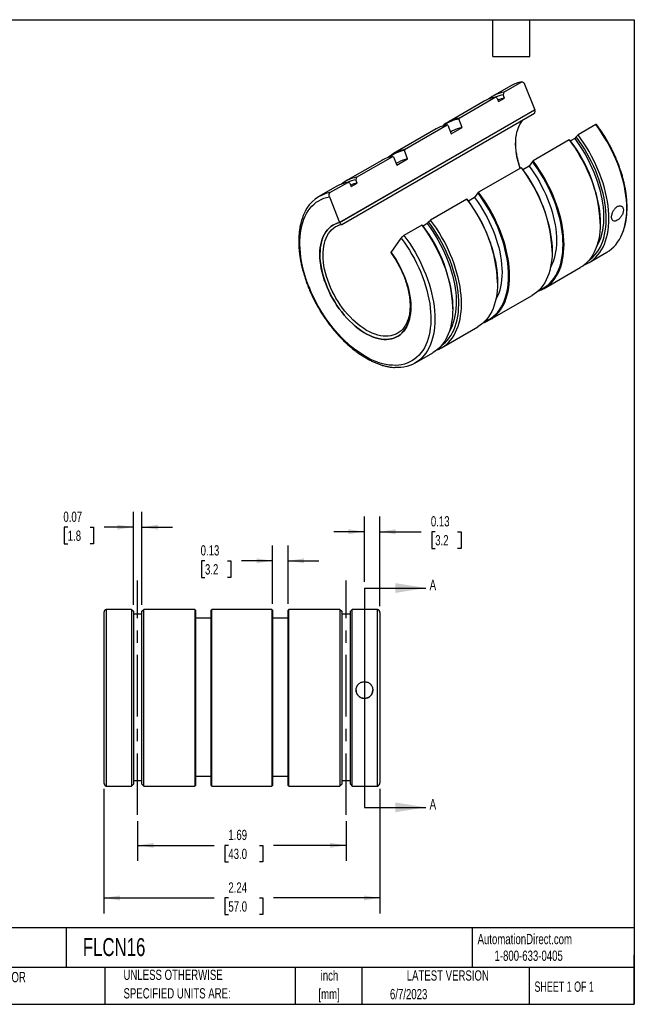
# Model space of a CAD drawing. Header units: inches. Extents: x 0.2 to 10.8, y 0.2 to 8.2.
# Tile 2 of 2: x 5.8 to 10.8, y 0.2 to 8.2. Entities that reach past the tile are written whole.
import ezdxf

# ---------------------------------------------------------------- set-up
doc = ezdxf.new("R2010")
doc.units = ezdxf.units.IN
doc.header["$MEASUREMENT"] = 0
doc.linetypes.add('CENTERX2', pattern=[0.8, 0.5, -0.1, 0.1, -0.1])
doc.layers.add('CENTER', color=40, linetype='CENTERX2')
doc.layers.add('DIMENSIONS', color=140, linetype='Continuous', lineweight=25)
doc.layers.add('TEXT', color=140, linetype='Continuous', lineweight=25)
doc.styles.add('SLDTEXTSTYLE0', font='TXT', dxfattribs={"width": 0.7})
doc.styles.add('SLDTEXTSTYLE1', font='TXT', dxfattribs={"width": 0.65})
doc.dimstyles.new('SLDDIMSTYLE0', dxfattribs={"dimtxt": 0.084961, "dimasz": 0.13, "dimexe": 0, "dimexo": 0.0625, "dimgap": 0.02124, "dimtad": 0, "dimtih": 1, "dimtoh": 1, "dimrnd": 1e-09, "dimdsep": 46, "dimtxsty": 'SLDTEXTSTYLE0', "dimsah": 1, "dimcen": 0.09, "dimadec": 0, "dimazin": 2, "dimtfac": 1, "dimtmove": 0, "dimatfit": 0, "dimfxl": 0, "dimfrac": 2, "dimtolj": 1, "dimtzin": 12, "dimarcsym": 0})
doc.dimstyles.new('SLDDIMSTYLE1', dxfattribs={"dimtxt": 0.084961, "dimasz": 0.13, "dimexe": 0, "dimexo": 0.0625, "dimgap": 0.02124, "dimtad": 0, "dimtih": 1, "dimtoh": 1, "dimrnd": 1e-09, "dimzin": 12, "dimdsep": 46, "dimtxsty": 'SLDTEXTSTYLE0', "dimsah": 1, "dimcen": 0.09, "dimadec": 0, "dimazin": 3, "dimtfac": 1, "dimtofl": 0, "dimtmove": 0, "dimatfit": 3, "dimfxl": 0, "dimfrac": 2, "dimtolj": 1, "dimtzin": 12, "dimarcsym": 0})

# ---------------------------------------------------------------- blocks, each defined once
blk = doc.blocks.new('SW_NOTE_0')
at = {"layer": 'TEXT', "color": 0, "char_height": 0.08333, "attachment_point": 2, "style": 'SLDTEXTSTYLE0'}
for s, insert in [('inch', (0.125, 0.1074)), ('[mm]', (0.1222, -0.0431))]:
    blk.add_mtext(s, dxfattribs=dict(at, insert=insert))
blk = doc.blocks.new('SW_NOTE_0_1')
at = {"layer": 'TEXT', "color": 0, "char_height": 0.083333, "attachment_point": 1, "style": 'SLDTEXTSTYLE0'}
for s, insert in [('UNLESS OTHERWISE', (0, 0.1074)), ('SPECIFIED UNITS ARE:', (0, -0.0431))]:
    blk.add_mtext(s, dxfattribs=dict(at, insert=insert))
blk = doc.blocks.new('SW_NOTE_0_5')
at = {"layer": 'TEXT', "color": 0, "char_height": 0.083333, "attachment_point": 1, "style": 'SLDTEXTSTYLE0'}
for s, insert in [('INCH UNITS USED FOR', (0, 0.1074)), ('PART DESIGN', (0, -0.0431))]:
    blk.add_mtext(s, dxfattribs=dict(at, insert=insert))
blk = doc.blocks.new('_D')
at = {"layer": 'DIMENSIONS'}
for p, q in [((8.5569, 3.6822), (8.5569, 4.2147)), ((8.6819, 3.484), (8.6819, 4.2147)), ((8.5569, 4.0897), (8.3069, 4.0897)), ((8.6819, 4.0897), (9.0169, 4.0897)), ((9.132, 4.0897), (9.1035, 4.0897)), ((9.1035, 4.0897), (9.1035, 3.9547)), ((9.3138, 4.0897), (9.3423, 4.0897)), ((9.3423, 4.0897), (9.3423, 3.9547)), ((9.1035, 3.9547), (9.132, 3.9547)), ((9.3423, 3.9547), (9.3138, 3.9547))]:
    blk.add_line(p, q, dxfattribs=at)
for points in [[(8.5569, 4.0897), (8.4269, 4.1097), (8.4269, 4.0697)], [(8.6819, 4.0897), (8.8119, 4.0697), (8.8119, 4.1097)]]:
    blk.add_solid(points, dxfattribs=at)
at = {"layer": 'DIMENSIONS', "char_height": 0.08333, "attachment_point": 1, "style": 'SLDTEXTSTYLE0'}
for s, insert in [('0.13', (9.0967, 4.2161)), ('3.2', (9.132, 4.0621))]:
    blk.add_mtext(s, dxfattribs=dict(at, insert=insert))
blk = doc.blocks.new('_D_1')
at = {"layer": 'DIMENSIONS'}
for p, q in [((6.6786, 3.4946), (6.6786, 4.2518)), ((6.7481, 3.4946), (6.7481, 4.2518)), ((6.1455, 4.1268), (6.117, 4.1268)), ((6.117, 4.1268), (6.117, 3.9918)), ((6.3273, 4.1268), (6.3558, 4.1268)), ((6.3558, 4.1268), (6.3558, 3.9918)), ((6.6786, 4.1268), (6.4424, 4.1268)), ((6.7481, 4.1268), (6.9981, 4.1268)), ((6.117, 3.9918), (6.1455, 3.9918)), ((6.3558, 3.9918), (6.3273, 3.9918))]:
    blk.add_line(p, q, dxfattribs=at)
for points in [[(6.6786, 4.1268), (6.5486, 4.1468), (6.5486, 4.1068)], [(6.7481, 4.1268), (6.8781, 4.1068), (6.8781, 4.1468)]]:
    blk.add_solid(points, dxfattribs=at)
at = {"layer": 'DIMENSIONS', "char_height": 0.08333, "attachment_point": 1, "style": 'SLDTEXTSTYLE0'}
for s, insert in [('0.07', (6.1102, 4.2532)), ('1.8', (6.1455, 4.0992))]:
    blk.add_mtext(s, dxfattribs=dict(at, insert=insert))
blk = doc.blocks.new('_D_2')
at = {"layer": 'DIMENSIONS'}
for p, q in [((7.8106, 3.5033), (7.8106, 3.9785)), ((7.9366, 3.5033), (7.9366, 3.9785)), ((7.2609, 3.8535), (7.2323, 3.8535)), ((7.2323, 3.8535), (7.2323, 3.7184)), ((7.4427, 3.8535), (7.4712, 3.8535)), ((7.4712, 3.8535), (7.4712, 3.7184)), ((7.8106, 3.8535), (7.5578, 3.8535)), ((7.9366, 3.8535), (8.1866, 3.8535)), ((7.2323, 3.7184), (7.2609, 3.7184)), ((7.4712, 3.7184), (7.4427, 3.7184))]:
    blk.add_line(p, q, dxfattribs=at)
for points in [[(7.8106, 3.8535), (7.6806, 3.8735), (7.6806, 3.8335)], [(7.9366, 3.8535), (8.0666, 3.8335), (8.0666, 3.8735)]]:
    blk.add_solid(points, dxfattribs=at)
at = {"layer": 'DIMENSIONS', "char_height": 0.08333, "attachment_point": 1, "style": 'SLDTEXTSTYLE0'}
for s, insert in [('0.13', (7.2255, 3.9799)), ('3.2', (7.2609, 3.8259))]:
    blk.add_mtext(s, dxfattribs=dict(at, insert=insert))
blk = doc.blocks.new('_D_3')
at = {"layer": 'DIMENSIONS'}
for p, q in [((6.7134, 1.7382), (6.7134, 1.4165)), ((8.4079, 1.7382), (8.4079, 1.4165)), ((6.7134, 1.5415), (7.3357, 1.5415)), ((7.4509, 1.5415), (7.4223, 1.5415)), ((7.4223, 1.5415), (7.4223, 1.4065)), ((7.7033, 1.5415), (7.7319, 1.5415)), ((7.7319, 1.5415), (7.7319, 1.4065)), ((8.4079, 1.5415), (7.8184, 1.5415)), ((7.4223, 1.4065), (7.4509, 1.4065)), ((7.7319, 1.4065), (7.7033, 1.4065))]:
    blk.add_line(p, q, dxfattribs=at)
for points in [[(6.7134, 1.5415), (6.8434, 1.5215), (6.8434, 1.5615)], [(8.4079, 1.5415), (8.2779, 1.5615), (8.2779, 1.5215)]]:
    blk.add_solid(points, dxfattribs=at)
at = {"layer": 'DIMENSIONS', "char_height": 0.08333, "attachment_point": 1, "style": 'SLDTEXTSTYLE0'}
for s, insert in [('1.69', (7.4509, 1.668)), ('43.0', (7.4509, 1.5139))]:
    blk.add_mtext(s, dxfattribs=dict(at, insert=insert))
blk = doc.blocks.new('_D_4')
at = {"layer": 'DIMENSIONS'}
for p, q in [((6.4394, 2.0005), (6.4394, 0.989)), ((8.6819, 2.0005), (8.6819, 0.989)), ((6.4394, 1.114), (7.3357, 1.114)), ((7.4509, 1.114), (7.4223, 1.114)), ((7.4223, 1.114), (7.4223, 0.9789)), ((7.7033, 1.114), (7.7319, 1.114)), ((7.7319, 1.114), (7.7319, 0.9789)), ((8.6819, 1.114), (7.8184, 1.114)), ((7.4223, 0.9789), (7.4509, 0.9789)), ((7.7319, 0.9789), (7.7033, 0.9789))]:
    blk.add_line(p, q, dxfattribs=at)
for points in [[(6.4394, 1.114), (6.5694, 1.094), (6.5694, 1.134)], [(8.6819, 1.114), (8.5519, 1.134), (8.5519, 1.094)]]:
    blk.add_solid(points, dxfattribs=at)
at = {"layer": 'DIMENSIONS', "char_height": 0.08333, "attachment_point": 1, "style": 'SLDTEXTSTYLE0'}
for s, insert in [('2.24', (7.4509, 1.2404)), ('57.0', (7.4509, 1.0863))]:
    blk.add_mtext(s, dxfattribs=dict(at, insert=insert))

msp = doc.modelspace()

# ---------------------------------------------------------------- linework, layer by layer
for p, q in [((9.7463, 7.71279), (9.60124, 7.62904)), ((9.69063, 7.66107), (9.83569, 7.74482)), ((9.85867, 7.72709), (9.94035, 7.51656)), ((9.32576, 7.45044), (9.61956, 7.62005)), ((9.63601, 7.61223), (9.61956, 7.62005)), ((9.63601, 7.61223), (9.64656, 7.58506)), ((9.64656, 7.58506), (9.6957, 7.61343)), ((9.69063, 7.66107), (9.68516, 7.6406)), ((9.6957, 7.61343), (9.68516, 7.6406)), ((9.53018, 7.58802), (9.23637, 7.41841)), ((9.94035, 7.51656), (8.35466, 6.60117)), ((8.35484, 6.60127), (9.94017, 7.51646)), ((8.37275, 6.58713), (9.93778, 7.4906)), ((9.32576, 7.45044), (9.32382, 7.44318)), ((9.35065, 7.37402), (9.32382, 7.44318)), ((9.1395, 7.36249), (8.79372, 7.16288)), ((8.88311, 7.19491), (9.22889, 7.39452)), ((9.23472, 7.39174), (9.22889, 7.39452)), ((9.23472, 7.39174), (9.26156, 7.32258)), ((9.26156, 7.32258), (9.35065, 7.37402)), ((10.43763, 7.39733), (10.29256, 7.31358)), ((9.27312, 7.34578), (9.25632, 7.33608)), ((10.26557, 7.28445), (10.23163, 7.26485)), ((10.27612, 7.29945), (10.26557, 7.28445)), ((10.27612, 7.29945), (10.29256, 7.31358)), ((10.2215, 7.27256), (9.9277, 7.10295)), ((10.2215, 7.27256), (10.22697, 7.27108)), ((8.49244, 6.96937), (8.78624, 7.13898)), ((8.79208, 7.13621), (8.78624, 7.13898)), ((8.79208, 7.13621), (8.81891, 7.06705)), ((8.88311, 7.19491), (8.88117, 7.18764)), ((8.908, 7.11848), (8.88117, 7.18764)), ((8.69685, 7.10695), (8.40305, 6.93734)), ((8.83047, 7.09024), (8.81367, 7.08055)), ((8.81891, 7.06705), (8.908, 7.11848)), ((9.83082, 7.04703), (9.48505, 6.84742)), ((9.83082, 7.04703), (9.83276, 7.0465)), ((9.89503, 7.05976), (9.84454, 7.03061)), ((9.92186, 7.09794), (9.89503, 7.05976)), ((9.92186, 7.09794), (9.9277, 7.10295)), ((8.49244, 6.96937), (8.48696, 6.9489)), ((8.33198, 6.89632), (8.18692, 6.81258)), ((8.27631, 6.84461), (8.42137, 6.92835)), ((8.43782, 6.92053), (8.42137, 6.92835)), ((8.43782, 6.92053), (8.44836, 6.89336)), ((8.44836, 6.89336), (8.49751, 6.92173)), ((8.49751, 6.92173), (8.48696, 6.9489)), ((8.27298, 6.81169), (8.35466, 6.60117)), ((9.45238, 6.80422), (9.40189, 6.77507)), ((9.47921, 6.8424), (9.45238, 6.80422)), ((9.47921, 6.8424), (9.48505, 6.84742)), ((9.38817, 6.79149), (9.09437, 6.62188)), ((9.38817, 6.79149), (9.39012, 6.79097)), ((9.02331, 6.58086), (8.87824, 6.49712)), ((9.02331, 6.58086), (9.02878, 6.57938)), ((9.06738, 6.59275), (9.03343, 6.57315)), ((9.07792, 6.60775), (9.06738, 6.59275)), ((9.07792, 6.60775), (9.09437, 6.62188)), ((10.47262, 6.59312), (10.47262, 6.60577)), ((8.77359, 6.35933), (8.85527, 6.47554)), ((10.08195, 6.36758), (10.08195, 6.37207)), ((10.38195, 6.27667), (10.52701, 6.36041)), ((10.01709, 6.06603), (10.31089, 6.23564)), ((9.6393, 6.11205), (9.6393, 6.11654)), ((9.57444, 5.8105), (9.92021, 6.01011)), ((9.27443, 5.90141), (9.27443, 5.91407)), ((9.18376, 5.58496), (9.47756, 5.75457)), ((8.96763, 5.4602), (9.1127, 5.54394)), ((6.45799, 3.45808), (6.45799, 2.02274)), ((6.66314, 3.45808), (6.45799, 3.45808)), ((6.66314, 3.45808), (6.66314, 2.02274)), ((6.66314, 3.45808), (6.67864, 3.44464)), ((6.67864, 3.44464), (6.67864, 2.03824)), ((6.74814, 3.44464), (6.76364, 3.45808)), ((6.74814, 2.03824), (6.74814, 3.44464)), ((6.76364, 2.02274), (6.76364, 3.45808)), ((7.17914, 3.45808), (6.76364, 3.45808)), ((7.17914, 3.45808), (7.17914, 2.02274)), ((7.17914, 3.45808), (7.18464, 3.45331)), ((7.18464, 3.45331), (7.18464, 2.02824)), ((7.31064, 3.45331), (7.31614, 3.45808)), ((7.31064, 2.02824), (7.31064, 3.45331)), ((7.31614, 2.02274), (7.31614, 3.45808)), ((7.80514, 3.45808), (7.31614, 3.45808)), ((7.80514, 3.45808), (7.80514, 2.02274)), ((7.80514, 3.45808), (7.81064, 3.45331)), ((7.81064, 3.45331), (7.81064, 2.02824)), ((7.93664, 3.45331), (7.94214, 3.45808)), ((7.93664, 2.02824), (7.93664, 3.45331)), ((7.94214, 2.02274), (7.94214, 3.45808)), ((8.35764, 3.45808), (7.94214, 3.45808)), ((8.35764, 3.45808), (8.35764, 2.02274)), ((8.35764, 3.45808), (8.37314, 3.44464)), ((8.37314, 3.44464), (8.37314, 2.03824)), ((8.44264, 3.44464), (8.45814, 3.45808)), ((8.44264, 2.03824), (8.44264, 3.44464)), ((8.45814, 2.02274), (8.45814, 3.45808)), ((8.66329, 3.45808), (8.45814, 3.45808)), ((8.66329, 2.02274), (8.66329, 3.45808)), ((6.43939, 3.43401), (6.43939, 2.05049)), ((6.74814, 3.41881), (6.67864, 3.41881)), ((7.31064, 3.38758), (7.18464, 3.38758)), ((7.93664, 3.38758), (7.81064, 3.38758)), ((8.44264, 3.41881), (8.37314, 3.41881)), ((8.68189, 3.43401), (8.68189, 2.05049)), ((7.18464, 2.10402), (7.31064, 2.10402)), ((7.81064, 2.10402), (7.93664, 2.10402)), ((6.45799, 2.02274), (6.66314, 2.02274)), ((6.66314, 2.02274), (6.67864, 2.03824)), ((6.67864, 2.06802), (6.74814, 2.06802)), ((6.74814, 2.03824), (6.76364, 2.02274)), ((6.76364, 2.02274), (7.17914, 2.02274)), ((7.17914, 2.02274), (7.18464, 2.02824)), ((7.31064, 2.02824), (7.31614, 2.02274)), ((7.31614, 2.02274), (7.80514, 2.02274)), ((7.80514, 2.02274), (7.81064, 2.02824)), ((7.93664, 2.02824), (7.94214, 2.02274)), ((7.94214, 2.02274), (8.35764, 2.02274)), ((8.35764, 2.02274), (8.37314, 2.03824)), ((8.37314, 2.06802), (8.44264, 2.06802)), ((8.44264, 2.03824), (8.45814, 2.02274)), ((8.45814, 2.02274), (8.66329, 2.02274))]:
    msp.add_line(p, q)
at = {"flags": 128}
for points in [[(9.82165, 7.04173), (9.81352, 7.06698), (9.80524, 7.09655), (9.79837, 7.12587), (9.79294, 7.15482), (9.78898, 7.18328), (9.7865, 7.21113), (9.78551, 7.23825), (9.78601, 7.26452), (9.78801, 7.28984), (9.79149, 7.31409), (9.79644, 7.33718), (9.80285, 7.359), (9.81067, 7.37947), (9.81988, 7.3985), (9.83045, 7.41601), (9.84232, 7.43192), (9.8486, 7.43912)], [(10.52701, 6.36041), (10.54687, 6.3731), (10.56564, 6.38764), (10.58324, 6.40395), (10.59961, 6.42199), (10.61472, 6.44172), (10.62851, 6.46308), (10.64096, 6.48601), (10.65202, 6.51044), (10.66168, 6.53632), (10.66989, 6.56357), (10.67665, 6.59212), (10.68192, 6.62188), (10.68571, 6.65278), (10.68798, 6.68473), (10.68875, 6.71765), (10.688, 6.75144), (10.68575, 6.78601), (10.68199, 6.82127), (10.67673, 6.85711), (10.67, 6.89345), (10.6618, 6.93018), (10.65217, 6.9672), (10.64112, 7.00442), (10.62869, 7.04172), (10.61492, 7.079), (10.59983, 7.11617), (10.58348, 7.15312), (10.5659, 7.18976), (10.54714, 7.22597), (10.52726, 7.26167), (10.50631, 7.29674), (10.48435, 7.33111), (10.46143, 7.36467), (10.43763, 7.39733)], [(10.26557, 7.28445), (10.28861, 7.25268), (10.31075, 7.22002), (10.33194, 7.18657), (10.3521, 7.15242), (10.37118, 7.11767), (10.38913, 7.08242), (10.40589, 7.04678), (10.42141, 7.01084), (10.43565, 6.97472), (10.44856, 6.93852), (10.46012, 6.90234), (10.47028, 6.86629), (10.47902, 6.83047), (10.48631, 6.79499), (10.49212, 6.75995), (10.49645, 6.72545), (10.49928, 6.6916), (10.50061, 6.65849), (10.50042, 6.62621), (10.49872, 6.59487), (10.49551, 6.56454), (10.4908, 6.53533), (10.48461, 6.50732), (10.47696, 6.48058), (10.46786, 6.4552), (10.45735, 6.43124), (10.44545, 6.40879), (10.4434, 6.4053)], [(10.38252, 6.29608), (10.39503, 6.30545), (10.41284, 6.32102), (10.42944, 6.33833), (10.44479, 6.35735), (10.45884, 6.37801), (10.47156, 6.40025), (10.4829, 6.42403), (10.49284, 6.44926), (10.50135, 6.47588), (10.5084, 6.50382), (10.51398, 6.533), (10.51807, 6.56333), (10.52065, 6.59473), (10.52173, 6.62712), (10.5213, 6.66039), (10.51936, 6.69447), (10.51591, 6.72925), (10.51096, 6.76464), (10.50453, 6.80053), (10.49664, 6.83684), (10.48731, 6.87345), (10.47656, 6.91026), (10.46443, 6.94718), (10.45094, 6.98409), (10.43614, 7.0209), (10.42007, 7.0575), (10.40277, 7.0938), (10.38429, 7.12967), (10.36468, 7.16504), (10.344, 7.1998), (10.32231, 7.23385), (10.29966, 7.2671), (10.27612, 7.29945)], [(10.3448, 6.25896), (10.36095, 6.26578), (10.38191, 6.27664), (10.40181, 6.28936), (10.42058, 6.30389), (10.43818, 6.3202), (10.45455, 6.33825), (10.46965, 6.35798), (10.48345, 6.37933), (10.4959, 6.40226), (10.50696, 6.4267), (10.51662, 6.45258), (10.52483, 6.47983), (10.53159, 6.50838), (10.53686, 6.53814), (10.54064, 6.56904), (10.54292, 6.60099), (10.54369, 6.63391), (10.54294, 6.6677), (10.54069, 6.70227), (10.53693, 6.73752), (10.53167, 6.77337), (10.52494, 6.80971), (10.51674, 6.84644), (10.50711, 6.88346), (10.49606, 6.92067), (10.48363, 6.95797), (10.46986, 6.99526), (10.45477, 7.03243), (10.43841, 7.06938), (10.42083, 7.10602), (10.40208, 7.14223), (10.3822, 7.17792), (10.36125, 7.213), (10.33928, 7.24737), (10.31637, 7.28093), (10.29256, 7.31358)], [(10.2215, 7.27256), (10.2453, 7.2399), (10.26822, 7.20634), (10.29018, 7.17198), (10.31113, 7.1369), (10.33101, 7.1012), (10.34977, 7.06499), (10.36735, 7.02836), (10.38371, 6.99141), (10.39879, 6.95424), (10.41257, 6.91695), (10.425, 6.87965), (10.43604, 6.84244), (10.44568, 6.80541), (10.45387, 6.76868), (10.46061, 6.73234), (10.46586, 6.6965), (10.46962, 6.66124), (10.47188, 6.62667), (10.47262, 6.59288), (10.47186, 6.55997), (10.46958, 6.52802), (10.4658, 6.49712), (10.46052, 6.46735), (10.45377, 6.43881), (10.44555, 6.41156), (10.4359, 6.38568), (10.42483, 6.36124), (10.41238, 6.33831), (10.39859, 6.31695), (10.38349, 6.29722), (10.36711, 6.27918), (10.34952, 6.26287), (10.33074, 6.24833), (10.31089, 6.23564)], [(9.83082, 7.04703), (9.85463, 7.01437), (9.87754, 6.98081), (9.89951, 6.94644), (9.92046, 6.91137), (9.94034, 6.87567), (9.95909, 6.83946), (9.97667, 6.80283), (9.99303, 6.76587), (10.00812, 6.7287), (10.02189, 6.69142), (10.03432, 6.65412), (10.04537, 6.6169), (10.055, 6.57988), (10.0632, 6.54315), (10.06993, 6.50681), (10.07518, 6.47097), (10.07895, 6.43571), (10.0812, 6.40114), (10.08195, 6.36735), (10.08118, 6.33443), (10.0789, 6.30248), (10.07512, 6.27158), (10.06985, 6.24182), (10.06309, 6.21327), (10.05488, 6.18602), (10.04522, 6.16014), (10.03416, 6.13571), (10.02171, 6.11278), (10.00791, 6.09142), (9.99281, 6.07169), (9.97644, 6.05365), (9.95884, 6.03734), (9.94007, 6.0228), (9.92021, 6.01011)], [(9.89503, 7.05976), (9.91733, 7.02887), (9.93874, 6.99711), (9.9592, 6.96457), (9.97864, 6.93136), (9.997, 6.89756), (10.01422, 6.86328), (10.03026, 6.82864), (10.04507, 6.79372), (10.0586, 6.75864), (10.07082, 6.7235), (10.08167, 6.68842), (10.09114, 6.65349), (10.09918, 6.61882), (10.10579, 6.58452), (10.11093, 6.55069), (10.1146, 6.51743), (10.11678, 6.48485), (10.11746, 6.45304), (10.11664, 6.4221), (10.11433, 6.39212), (10.11054, 6.36319), (10.10526, 6.3354), (10.09853, 6.30884), (10.09035, 6.28359), (10.08076, 6.25971), (10.06978, 6.23729), (10.06829, 6.23456)], [(9.97388, 6.05109), (9.98955, 6.05772), (10.01036, 6.0685), (10.03012, 6.08112), (10.04876, 6.09555), (10.06623, 6.11174), (10.08249, 6.12965), (10.09749, 6.14923), (10.11119, 6.17043), (10.12355, 6.19319), (10.13454, 6.21745), (10.14413, 6.24313), (10.15229, 6.27018), (10.159, 6.29852), (10.16425, 6.32806), (10.16801, 6.35874), (10.17027, 6.39045), (10.17104, 6.42313), (10.17031, 6.45667), (10.16808, 6.49099), (10.16435, 6.52599), (10.15914, 6.56158), (10.15246, 6.59765), (10.14433, 6.63412), (10.13478, 6.67087), (10.12382, 6.70782), (10.11148, 6.74485), (10.09782, 6.78187), (10.08284, 6.81877), (10.06661, 6.85546), (10.04917, 6.89183), (10.03055, 6.92779), (10.01082, 6.96323), (9.99003, 6.99806), (9.96823, 7.03218), (9.94549, 7.0655), (9.92186, 7.09794)], [(9.96563, 6.0433), (9.9741, 6.04617), (9.99608, 6.05515), (10.01705, 6.06601), (10.03694, 6.07873), (10.05571, 6.09326), (10.07331, 6.10957), (10.08968, 6.12762), (10.10479, 6.14734), (10.11858, 6.1687), (10.13103, 6.19163), (10.1421, 6.21607), (10.15175, 6.24195), (10.15996, 6.2692), (10.16672, 6.29774), (10.17199, 6.32751), (10.17578, 6.35841), (10.17805, 6.39036), (10.17882, 6.42327), (10.17807, 6.45706), (10.17582, 6.49163), (10.17206, 6.52689), (10.1668, 6.56274), (10.16007, 6.59907), (10.15187, 6.63581), (10.14224, 6.67283), (10.13119, 6.71004), (10.11877, 6.74734), (10.10499, 6.78463), (10.0899, 6.8218), (10.07355, 6.85875), (10.05597, 6.89538), (10.03721, 6.9316), (10.01733, 6.96729), (9.99638, 7.00237), (9.97442, 7.03673), (9.9515, 7.07029), (9.9277, 7.10295)], [(8.85527, 6.47554), (8.87865, 6.44337), (8.90113, 6.4103), (8.92265, 6.37642), (8.94315, 6.34184), (8.96257, 6.30666), (8.98086, 6.27096), (8.99795, 6.23487), (9.01381, 6.19846), (9.02839, 6.16186), (9.04164, 6.12517), (9.05354, 6.08849), (9.06403, 6.05192), (9.07311, 6.01557), (9.08073, 5.97954), (9.08688, 5.94394), (9.09154, 5.90886), (9.09469, 5.87442), (9.09634, 5.84069), (9.09646, 5.80779), (9.09507, 5.77581), (9.09217, 5.74483), (9.08775, 5.71494), (9.08185, 5.68623), (9.07447, 5.65879), (9.06564, 5.63269), (9.05538, 5.608), (9.04371, 5.58479), (9.03068, 5.56313), (9.01632, 5.54309), (9.00067, 5.52472), (8.98378, 5.50807), (8.96569, 5.49319), (8.94645, 5.48012), (8.92613, 5.4689), (8.90477, 5.45956), (8.88244, 5.45213), (8.85921, 5.44662), (8.83513, 5.44307), (8.81028, 5.44146), (8.78473, 5.44182), (8.75855, 5.44413), (8.73182, 5.4484), (8.7046, 5.45461), (8.67699, 5.46273), (8.64906, 5.47276), (8.62088, 5.48466), (8.59254, 5.49839), (8.56412, 5.51392), (8.53571, 5.5312), (8.50737, 5.55019), (8.47919, 5.57082), (8.45126, 5.59305), (8.42364, 5.6168), (8.39643, 5.64201), (8.3697, 5.66861), (8.34352, 5.69652), (8.31797, 5.72567), (8.29312, 5.75596), (8.26904, 5.78732), (8.24581, 5.81965), (8.22348, 5.85286), (8.20212, 5.88686), (8.1818, 5.92154), (8.16256, 5.95682), (8.14447, 5.99259), (8.12758, 6.02875), (8.11193, 6.06519), (8.09757, 6.10181), (8.08454, 6.13851), (8.07287, 6.17518), (8.06261, 6.21172), (8.05378, 6.24803), (8.0464, 6.28399), (8.04049, 6.31951), (8.03608, 6.35449), (8.03318, 6.38882), (8.03179, 6.42241), (8.03191, 6.45517), (8.03356, 6.487), (8.03671, 6.5178), (8.04137, 6.5475), (8.04752, 6.576), (8.05514, 6.60323), (8.06421, 6.6291), (8.07471, 6.65355), (8.08661, 6.6765), (8.09986, 6.69789), (8.11444, 6.71766), (8.1303, 6.73575), (8.14739, 6.75211), (8.16568, 6.7667), (8.1851, 6.77946), (8.2056, 6.79037), (8.22712, 6.79939), (8.2496, 6.80651), (8.27298, 6.81169)], [(9.45238, 6.80422), (9.47468, 6.77334), (9.49609, 6.74158), (9.51655, 6.70904), (9.53599, 6.67582), (9.55435, 6.64202), (9.57157, 6.60775), (9.58762, 6.5731), (9.60242, 6.53818), (9.61596, 6.5031), (9.62817, 6.46797), (9.63902, 6.43288), (9.64849, 6.39795), (9.65654, 6.36329), (9.66314, 6.32898), (9.66829, 6.29515), (9.67195, 6.2619), (9.67413, 6.22931), (9.67481, 6.1975), (9.674, 6.16656), (9.67169, 6.13658), (9.66789, 6.10765), (9.66261, 6.07987), (9.65588, 6.05331), (9.6477, 6.02805), (9.63811, 6.00418), (9.62713, 5.98175), (9.62564, 5.97902)], [(9.53123, 5.79556), (9.5469, 5.80219), (9.56771, 5.81297), (9.58747, 5.82559), (9.60611, 5.84001), (9.62358, 5.8562), (9.63984, 5.87411), (9.65484, 5.89369), (9.66854, 5.91489), (9.6809, 5.93765), (9.69189, 5.96191), (9.70148, 5.9876), (9.70964, 6.01465), (9.71636, 6.04298), (9.7216, 6.07253), (9.72536, 6.1032), (9.72763, 6.13492), (9.72839, 6.16759), (9.72766, 6.20114), (9.72543, 6.23545), (9.7217, 6.27045), (9.71649, 6.30604), (9.70981, 6.34212), (9.70168, 6.37858), (9.69213, 6.41534), (9.68117, 6.45228), (9.66884, 6.48931), (9.65517, 6.52633), (9.6402, 6.56323), (9.62397, 6.59992), (9.60652, 6.63629), (9.58791, 6.67225), (9.56818, 6.70769), (9.54738, 6.74252), (9.52558, 6.77665), (9.50284, 6.80997), (9.47921, 6.8424)], [(9.52298, 5.78776), (9.53145, 5.79063), (9.55343, 5.79961), (9.5744, 5.81047), (9.59429, 5.82319), (9.61306, 5.83772), (9.63066, 5.85403), (9.64703, 5.87208), (9.66214, 5.89181), (9.67593, 5.91317), (9.68838, 5.9361), (9.69945, 5.96053), (9.7091, 5.98641), (9.71732, 6.01366), (9.72407, 6.04221), (9.72935, 6.07197), (9.73313, 6.10287), (9.7354, 6.13482), (9.73617, 6.16774), (9.73543, 6.20153), (9.73317, 6.2361), (9.72941, 6.27135), (9.72415, 6.3072), (9.71742, 6.34354), (9.70923, 6.38027), (9.69959, 6.41729), (9.68855, 6.4545), (9.67612, 6.4918), (9.66234, 6.52909), (9.64725, 6.56626), (9.6309, 6.60321), (9.61332, 6.63985), (9.59456, 6.67606), (9.57468, 6.71175), (9.55373, 6.74683), (9.53177, 6.7812), (9.50885, 6.81476), (9.48505, 6.84742)], [(9.38817, 6.79149), (9.41198, 6.75883), (9.4349, 6.72527), (9.45686, 6.69091), (9.47781, 6.65583), (9.49769, 6.62014), (9.51644, 6.58392), (9.53402, 6.54729), (9.55038, 6.51034), (9.56547, 6.47317), (9.57924, 6.43588), (9.59167, 6.39858), (9.60272, 6.36137), (9.61235, 6.32435), (9.62055, 6.28761), (9.62728, 6.25128), (9.63254, 6.21543), (9.6363, 6.18017), (9.63855, 6.1456), (9.6393, 6.11181), (9.63853, 6.0789), (9.63625, 6.04695), (9.63247, 6.01605), (9.6272, 5.98628), (9.62044, 5.95774), (9.61223, 5.93049), (9.60257, 5.90461), (9.59151, 5.88017), (9.57906, 5.85724), (9.56526, 5.83588), (9.55016, 5.81616), (9.53379, 5.79811), (9.51619, 5.7818), (9.49742, 5.76727), (9.47756, 5.75457)], [(8.77359, 6.35933), (8.7927, 6.33203), (8.81087, 6.30389), (8.82803, 6.27503), (8.84409, 6.24557), (8.859, 6.21563), (8.87269, 6.18532), (8.8851, 6.15478), (8.89619, 6.12414), (8.90591, 6.09351), (8.91421, 6.06303), (8.92107, 6.03283), (8.92646, 6.00301), (8.93035, 5.97372), (8.93273, 5.94507), (8.93359, 5.91718), (8.93291, 5.89016), (8.93072, 5.86412), (8.92701, 5.83918), (8.92181, 5.81544), (8.91513, 5.79299), (8.90699, 5.77192), (8.89745, 5.75233), (8.88652, 5.7343), (8.87426, 5.71789), (8.86073, 5.70318), (8.84597, 5.69023), (8.83004, 5.67909), (8.81302, 5.6698), (8.79496, 5.66242), (8.77596, 5.65695), (8.75608, 5.65344), (8.73541, 5.65189), (8.71403, 5.65231), (8.69203, 5.6547), (8.6695, 5.65904), (8.64654, 5.66532), (8.62324, 5.67352), (8.59969, 5.6836), (8.576, 5.69552), (8.55225, 5.70922), (8.52856, 5.72466), (8.50501, 5.74177), (8.48171, 5.76048), (8.45875, 5.78071), (8.43622, 5.80237), (8.41422, 5.82538), (8.39284, 5.84965), (8.37217, 5.87507), (8.35229, 5.90153), (8.33328, 5.92894), (8.31523, 5.95717), (8.29821, 5.98611), (8.28228, 6.01564), (8.26752, 6.04563), (8.25398, 6.07597), (8.24173, 6.10653), (8.2308, 6.13718), (8.22125, 6.16779), (8.21312, 6.19825), (8.20644, 6.22841), (8.20123, 6.25817), (8.19753, 6.28739), (8.19533, 6.31595), (8.19466, 6.34375), (8.19552, 6.37065), (8.1979, 6.39656), (8.20179, 6.42136), (8.20717, 6.44495), (8.21404, 6.46724), (8.22234, 6.48813), (8.23206, 6.50753), (8.24315, 6.52538), (8.25556, 6.54158), (8.26925, 6.55608), (8.28416, 6.56881), (8.30022, 6.57973), (8.31738, 6.58878), (8.33555, 6.59594), (8.35466, 6.60117)], [(8.35484, 6.60127), (8.33572, 6.59604), (8.31755, 6.58889), (8.3004, 6.57983), (8.28434, 6.56891), (8.26943, 6.55618), (8.25574, 6.54168), (8.24333, 6.52548), (8.23224, 6.50764), (8.22252, 6.48823), (8.21421, 6.46734), (8.20735, 6.44506), (8.20197, 6.42146), (8.19808, 6.39666), (8.1957, 6.37075), (8.19484, 6.34385), (8.19551, 6.31606), (8.1977, 6.28749), (8.20141, 6.25827), (8.20662, 6.22851), (8.2133, 6.19835), (8.22143, 6.16789), (8.23098, 6.13728), (8.24191, 6.10663), (8.25416, 6.07607), (8.2677, 6.04573), (8.28246, 6.01574), (8.29839, 5.98621), (8.31541, 5.95727), (8.33346, 5.92904), (8.35247, 5.90164), (8.37235, 5.87517), (8.39302, 5.84975), (8.4144, 5.82549), (8.4364, 5.80247), (8.45893, 5.78081), (8.48189, 5.76058), (8.50519, 5.74187), (8.52874, 5.72477), (8.55243, 5.70933), (8.57617, 5.69562), (8.59987, 5.6837), (8.62341, 5.67363), (8.64672, 5.66543), (8.66968, 5.65914), (8.69221, 5.6548), (8.71421, 5.65241), (8.73559, 5.65199), (8.75626, 5.65354), (8.77614, 5.65706), (8.79514, 5.66252), (8.81319, 5.66991), (8.83022, 5.67919), (8.84614, 5.69033), (8.86091, 5.70328), (8.87444, 5.71799), (8.8867, 5.7344), (8.89762, 5.75244), (8.90717, 5.77203), (8.9153, 5.79309), (8.92199, 5.81554), (8.92719, 5.83929), (8.9309, 5.86423), (8.93309, 5.89026), (8.93376, 5.91728), (8.93291, 5.94517), (8.93053, 5.97382), (8.92664, 6.00312), (8.92125, 6.03293), (8.91439, 6.06314), (8.90608, 6.09362), (8.89637, 6.12424), (8.88528, 6.15489), (8.87286, 6.18542), (8.85917, 6.21573), (8.84427, 6.24567), (8.8282, 6.27514), (8.81105, 6.304), (8.79288, 6.33213), (8.77376, 6.35943)], [(8.90783, 5.80483), (8.90042, 5.78716), (8.89076, 5.76861), (8.87977, 5.75162), (8.86748, 5.73624), (8.85396, 5.72255), (8.83926, 5.7106), (8.82344, 5.70044), (8.80656, 5.69212), (8.78871, 5.68567), (8.76995, 5.68111), (8.75037, 5.67847), (8.73004, 5.67776), (8.70906, 5.67898), (8.6875, 5.68212), (8.66547, 5.68718), (8.64306, 5.69412), (8.62035, 5.70293), (8.59745, 5.71356), (8.57445, 5.72598), (8.55146, 5.74011), (8.52856, 5.75592), (8.50585, 5.77333), (8.48344, 5.79226), (8.4614, 5.81264), (8.43985, 5.83438), (8.41887, 5.85739), (8.39854, 5.88158), (8.37895, 5.90683), (8.3602, 5.93304), (8.34234, 5.96011), (8.32547, 5.98791), (8.30965, 6.01634), (8.29495, 6.04527), (8.28142, 6.07457), (8.26914, 6.10413), (8.25815, 6.13381), (8.24849, 6.1635), (8.24021, 6.19307), (8.23334, 6.2224), (8.22791, 6.25135), (8.22395, 6.27981), (8.22147, 6.30766), (8.22048, 6.33478), (8.22098, 6.36105), (8.22298, 6.38636), (8.22646, 6.41062), (8.23141, 6.4337), (8.23782, 6.45553), (8.24564, 6.476), (8.25485, 6.49503), (8.26542, 6.51253), (8.27729, 6.52844), (8.29041, 6.54269), (8.30473, 6.55521), (8.3202, 6.56596), (8.33674, 6.57489), (8.35428, 6.58195), (8.37275, 6.58713), (8.37275, 6.58713)], [(9.02331, 6.58086), (9.04711, 6.5482), (9.07003, 6.51464), (9.09199, 6.48028), (9.11294, 6.4452), (9.13282, 6.4095), (9.15158, 6.37329), (9.16916, 6.33666), (9.18551, 6.2997), (9.2006, 6.26253), (9.21438, 6.22525), (9.2268, 6.18795), (9.23785, 6.15073), (9.24748, 6.11371), (9.25568, 6.07698), (9.26241, 6.04064), (9.26767, 6.0048), (9.27143, 5.96954), (9.27369, 5.93497), (9.27443, 5.90118), (9.27366, 5.86827), (9.27139, 5.83631), (9.26761, 5.80541), (9.26233, 5.77565), (9.25558, 5.7471), (9.24736, 5.71986), (9.23771, 5.69398), (9.22664, 5.66954), (9.21419, 5.64661), (9.2004, 5.62525), (9.18529, 5.60552), (9.16892, 5.58748), (9.15132, 5.57117), (9.13255, 5.55663), (9.1127, 5.54394)], [(9.06738, 6.59275), (9.09042, 6.56098), (9.11256, 6.52832), (9.13375, 6.49487), (9.15391, 6.46072), (9.17299, 6.42597), (9.19093, 6.39072), (9.20769, 6.35508), (9.22321, 6.31914), (9.23745, 6.28302), (9.25037, 6.24682), (9.26193, 6.21064), (9.27209, 6.17459), (9.28083, 6.13877), (9.28811, 6.10329), (9.29393, 6.06825), (9.29826, 6.03375), (9.30109, 5.9999), (9.30241, 5.96678), (9.30222, 5.93451), (9.30052, 5.90316), (9.29732, 5.87284), (9.29261, 5.84363), (9.28642, 5.81562), (9.27877, 5.78888), (9.26967, 5.7635), (9.25916, 5.73954), (9.24726, 5.71709), (9.2452, 5.7136)], [(9.18433, 5.60438), (9.19684, 5.61375), (9.21465, 5.62932), (9.23125, 5.64663), (9.2466, 5.66564), (9.26065, 5.6863), (9.27336, 5.70855), (9.28471, 5.73233), (9.29465, 5.75756), (9.30315, 5.78418), (9.31021, 5.81212), (9.31579, 5.8413), (9.31988, 5.87163), (9.32246, 5.90303), (9.32354, 5.93541), (9.32311, 5.96869), (9.32116, 6.00277), (9.31771, 6.03755), (9.31277, 6.07294), (9.30634, 6.10883), (9.29845, 6.14514), (9.28912, 6.18175), (9.27837, 6.21856), (9.26624, 6.25548), (9.25275, 6.29239), (9.23795, 6.3292), (9.22188, 6.3658), (9.20458, 6.40209), (9.1861, 6.43797), (9.16649, 6.47334), (9.14581, 6.5081), (9.12412, 6.54215), (9.10147, 6.5754), (9.07792, 6.60775)], [(9.14661, 5.56726), (9.16275, 5.57408), (9.18372, 5.58494), (9.20362, 5.59766), (9.22239, 5.61219), (9.23998, 5.6285), (9.25636, 5.64655), (9.27146, 5.66627), (9.28526, 5.68763), (9.2977, 5.71056), (9.30877, 5.735), (9.31842, 5.76088), (9.32664, 5.78813), (9.33339, 5.81668), (9.33867, 5.84644), (9.34245, 5.87734), (9.34473, 5.90929), (9.3455, 5.9422), (9.34475, 5.97599), (9.34249, 6.01056), (9.33873, 6.04582), (9.33348, 6.08167), (9.32674, 6.11801), (9.31855, 6.15474), (9.30891, 6.19176), (9.29787, 6.22897), (9.28544, 6.26627), (9.27166, 6.30356), (9.25658, 6.34073), (9.24022, 6.37768), (9.22264, 6.41431), (9.20389, 6.45053), (9.18401, 6.48622), (9.16306, 6.5213), (9.14109, 6.55566), (9.11818, 6.58922), (9.09437, 6.62188)], [(8.87824, 6.49712), (8.90205, 6.46446), (8.92497, 6.4309), (8.94693, 6.39653), (8.96788, 6.36145), (8.98776, 6.32576), (9.00652, 6.28955), (9.02409, 6.25291), (9.04045, 6.21596), (9.05554, 6.17879), (9.06931, 6.1415), (9.08174, 6.1042), (9.09279, 6.06699), (9.10242, 6.02997), (9.11062, 5.99324), (9.11735, 5.9569), (9.12261, 5.92105), (9.12637, 5.8858), (9.12862, 5.85123), (9.12937, 5.81744), (9.1286, 5.78452), (9.12632, 5.75257), (9.12254, 5.72167), (9.11727, 5.69191), (9.11051, 5.66336), (9.1023, 5.63611), (9.09264, 5.61023), (9.08158, 5.5858), (9.06913, 5.56287), (9.05534, 5.54151), (9.04023, 5.52178), (9.02386, 5.50373), (9.00626, 5.48742), (8.98749, 5.47289), (8.96759, 5.46017), (8.94663, 5.44931), (8.92465, 5.44033), (8.90172, 5.43326), (8.87791, 5.42811), (8.85326, 5.4249), (8.82787, 5.42364), (8.80264, 5.42429)]]:
    msp.add_lwpolyline(points, dxfattribs=at)
at = {"color": 7, "linetype": 'Continuous', "lineweight": 18}
msp.add_circle((8.55655, 2.80352), 0.06834, dxfattribs=at)
for centre, radius, start, end in [((9.88078, 7.47824), 0.27036, 99.599592, 119.827159), ((9.66465, 7.35347), 0.27036, 99.599592, 119.827159), ((9.73458, 7.39815), 0.26657, 99.489692, 128.859448), ((9.73083, 7.37577), 0.26874, 99.78549, 114.746428), ((9.74075, 7.35813), 0.25924, 100.00681, 112.472237), ((9.36928, 7.18855), 0.26549, 99.433778, 132.197798), ((9.36762, 7.18215), 0.26467, 99.52575, 128.784794), ((9.27397, 7.12794), 0.27036, 99.599592, 119.827159), ((9.39327, 7.13646), 0.24135, 100.169568, 119.855846), ((9.31811, 6.5575), 1.15552, 2.39436, 38.136904), ((8.83133, 6.8724), 0.27036, 99.599592, 119.827159), ((8.92663, 6.93301), 0.26549, 99.433778, 132.197798), ((8.92497, 6.92662), 0.26467, 99.52575, 128.784794), ((8.95062, 6.88093), 0.24135, 100.169568, 119.855846), ((8.91075, 6.3226), 1.17224, 2.418972, 38.136687), ((8.53639, 6.70645), 0.26657, 99.489692, 128.859448), ((8.46646, 6.66177), 0.27036, 99.599592, 119.827159), ((8.53264, 6.68407), 0.26874, 99.78549, 114.746428), ((8.54255, 6.66643), 0.25924, 100.00681, 112.472237), ((8.32453, 6.57254), 0.27631, 100.050242, 155.212106), ((8.4681, 6.06706), 1.17224, 2.418972, 38.136687), ((8.11992, 5.86579), 1.15552, 2.39436, 38.136904), ((6.46939, 2.05049), 0.03, 180, 247.668355), ((8.65189, 2.05049), 0.03, 292.331645, 0)]:
    msp.add_arc(centre, radius, start, end)
for points, knots in [([(9.83569, 7.74482), (9.84036, 7.745), (9.84508, 7.74341), (9.85325, 7.73711), (9.85659, 7.73246), (9.85867, 7.72709)], [0, 0, 0, 0, 0.5, 0.5, 1, 1, 1, 1]), ([(9.80308, 7.35913), (9.80436, 7.36315), (9.80611, 7.36871), (9.80835, 7.37367), (9.80897, 7.37505)], [0, 0, 0, 0, 0.7227175, 1, 1, 1, 1]), ([(10.44284, 7.39719), (10.44269, 7.39753), (10.44226, 7.39855), (10.43987, 7.3981), (10.43789, 7.39742), (10.43763, 7.39733)], [0, 0, 0, 0, 0.30112712, 0.9049375, 1, 1, 1, 1]), ([(10.64116, 6.48669), (10.64315, 6.49058), (10.64906, 6.50213), (10.65746, 6.52271), (10.66643, 6.54831), (10.674, 6.57517), (10.68023, 6.60314), (10.68508, 6.63217), (10.68855, 6.66218), (10.69062, 6.69307), (10.6913, 6.72479), (10.69059, 6.75723), (10.6885, 6.79032), (10.68503, 6.82397), (10.6802, 6.85812), (10.67404, 6.89266), (10.66654, 6.92753), (10.65774, 6.96264), (10.64767, 6.9979), (10.63634, 7.03323), (10.62379, 7.06855), (10.61005, 7.10378), (10.59515, 7.13883), (10.57913, 7.17362), (10.56203, 7.20806), (10.54389, 7.24209), (10.52475, 7.2756), (10.50467, 7.30854), (10.48366, 7.34079), (10.46318, 7.3705), (10.44935, 7.38903), (10.44311, 7.39739)], [0, 0, 0, 0, 0.0177655, 0.0527, 0.0877688, 0.1229499, 0.1582201, 0.1935567, 0.2289394, 0.2643508, 0.2997771, 0.3352064, 0.3706299, 0.4060427, 0.4414418, 0.4768255, 0.5121933, 0.5475453, 0.5828821, 0.618205, 0.6535154, 0.6888148, 0.7241051, 0.759388, 0.7946654, 0.8299393, 0.8652116, 0.9004842, 0.9357587, 0.9710368, 1, 1, 1, 1]), ([(9.82376, 7.04295), (9.8223, 7.04708), (9.81756, 7.06053), (9.8108, 7.08324), (9.80347, 7.11092), (9.79747, 7.13828), (9.79272, 7.1652), (9.78926, 7.19157), (9.78708, 7.2173), (9.78624, 7.24223), (9.78645, 7.26344), (9.78745, 7.2759), (9.78784, 7.28069)], [0, 0, 0, 0, 0.04904131, 0.15970895, 0.27028587, 0.38076026, 0.49112209, 0.60136423, 0.71148388, 0.82148474, 0.93137988, 1, 1, 1, 1]), ([(8.27298, 6.81169), (8.2709, 6.81705), (8.27008, 6.82321), (8.27125, 6.83479), (8.27324, 6.84032), (8.27631, 6.84461)], [0, 0, 0, 0, 0.5, 0.5, 1, 1, 1, 1]), ([(10.61142, 6.62014), (10.61459, 6.62197), (10.61775, 6.62412), (10.624, 6.62902), (10.62713, 6.6318), (10.63315, 6.63784), (10.63603, 6.64107), (10.6415, 6.64797), (10.64412, 6.65166), (10.65118, 6.66295), (10.65503, 6.67105), (10.66022, 6.68696), (10.66159, 6.69493), (10.6616, 6.7058), (10.66126, 6.70932), (10.65993, 6.71579), (10.65894, 6.71877), (10.65634, 6.72422), (10.65472, 6.72667), (10.65099, 6.73082), (10.64886, 6.73256), (10.6441, 6.73531), (10.64154, 6.73629), (10.63608, 6.73745), (10.63315, 6.73763), (10.62713, 6.73717), (10.62406, 6.73654), (10.61779, 6.73447), (10.61457, 6.73301), (10.60516, 6.72757), (10.59894, 6.7224), (10.58775, 6.70997), (10.58266, 6.70258), (10.57642, 6.69083), (10.57452, 6.68672), (10.57128, 6.67853), (10.56992, 6.67442), (10.56769, 6.6662), (10.56684, 6.66209), (10.56572, 6.65422), (10.56543, 6.65041), (10.56543, 6.64308), (10.56571, 6.63965), (10.56682, 6.63332), (10.56767, 6.63037), (10.56988, 6.62514), (10.57124, 6.62287), (10.57447, 6.61899), (10.57636, 6.61738), (10.5826, 6.61377), (10.58768, 6.61288), (10.59886, 6.61423), (10.60506, 6.61647), (10.61142, 6.62014)], [0, 0, 0, 0, 0.03125, 0.03125, 0.0625, 0.0625, 0.09375, 0.09375, 0.125, 0.125, 0.1875, 0.1875, 0.25, 0.25, 0.28125, 0.28125, 0.3125, 0.3125, 0.34375, 0.34375, 0.375, 0.375, 0.40625, 0.40625, 0.4375, 0.4375, 0.46875, 0.46875, 0.5, 0.5, 0.5625, 0.5625, 0.625, 0.625, 0.65625, 0.65625, 0.6875, 0.6875, 0.71875, 0.71875, 0.75, 0.75, 0.78125, 0.78125, 0.8125, 0.8125, 0.84375, 0.84375, 0.875, 0.875, 0.9375, 0.9375, 1, 1, 1, 1]), ([(8.07285, 6.68687), (8.06921, 6.6793), (8.06182, 6.66389), (8.05234, 6.6391), (8.04399, 6.61294), (8.03701, 6.58557), (8.03139, 6.55712), (8.02715, 6.52765), (8.0243, 6.49724), (8.02284, 6.46597), (8.02278, 6.43393), (8.0241, 6.40119), (8.02681, 6.36784), (8.03087, 6.33396), (8.0363, 6.29963), (8.04305, 6.26493), (8.05113, 6.22994), (8.06049, 6.19476), (8.07113, 6.15946), (8.083, 6.12412), (8.09608, 6.08883), (8.11034, 6.05367), (8.12574, 6.01872), (8.14224, 5.98408), (8.15981, 5.94981), (8.1784, 5.916), (8.19796, 5.88273), (8.21845, 5.85008), (8.23983, 5.81813), (8.26203, 5.78696), (8.28502, 5.75663), (8.30873, 5.72723), (8.33311, 5.69882), (8.35811, 5.67147), (8.38366, 5.64524), (8.40971, 5.62021), (8.4362, 5.59643), (8.46307, 5.57397), (8.49026, 5.55287), (8.51771, 5.53319), (8.54535, 5.51499), (8.57312, 5.49832), (8.60097, 5.48321), (8.62881, 5.46971), (8.6566, 5.45787), (8.68425, 5.44772), (8.7117, 5.43931), (8.73888, 5.43261), (8.76568, 5.42782), (8.78634, 5.42512), (8.7979, 5.42463), (8.80081, 5.42451)], [0, 0, 0, 0, 0.0198406, 0.0403439, 0.0609203, 0.0815566, 0.102239, 0.1229548, 0.143693, 0.1644441, 0.185201, 0.2059568, 0.2267077, 0.2474515, 0.2681868, 0.2889129, 0.3096296, 0.3303371, 0.3510361, 0.3717273, 0.3924115, 0.4130898, 0.4337631, 0.4544327, 0.4750995, 0.4957648, 0.5164296, 0.5370951, 0.557762, 0.5784317, 0.5991051, 0.6197836, 0.6404681, 0.66116, 0.6818601, 0.7025695, 0.7232892, 0.7440197, 0.7647616, 0.785515, 0.8062796, 0.8270544, 0.8478375, 0.868626, 0.8894143, 0.9101952, 0.9309601, 0.9516982, 0.9723968, 0.9930417, 1, 1, 1, 1]), ([(8.87824, 6.49712), (8.87357, 6.49375), (8.86886, 6.48987), (8.86069, 6.4822), (8.85735, 6.47851), (8.85527, 6.47554)], [0, 0, 0, 0, 0.5, 0.5, 1, 1, 1, 1]), ([(8.77296, 6.35492), (8.77268, 6.35542), (8.77214, 6.35634), (8.77325, 6.35845), (8.77376, 6.35943)], [0, 0, 0, 0, 0.5373418, 1, 1, 1, 1]), ([(8.77272, 6.35475), (8.77853, 6.34661), (8.79022, 6.33018), (8.80681, 6.30452), (8.82268, 6.27815), (8.8376, 6.25122), (8.85154, 6.22387), (8.86444, 6.19619), (8.87624, 6.16829), (8.8869, 6.1403), (8.89639, 6.11231), (8.90466, 6.08445), (8.9117, 6.05683), (8.91748, 6.02955), (8.92198, 6.00272), (8.92519, 5.97646), (8.92711, 5.95088), (8.92775, 5.92606), (8.92712, 5.90212), (8.92522, 5.87914), (8.9221, 5.8572), (8.91774, 5.83645), (8.91296, 5.8189), (8.90918, 5.80887), (8.90766, 5.80486)], [0, 0, 0, 0, 0.0456535, 0.0920373, 0.1384299, 0.1848257, 0.2312177, 0.2775992, 0.3239644, 0.3703073, 0.4166222, 0.4629035, 0.5091459, 0.5553446, 0.6014954, 0.6475959, 0.6936451, 0.7396454, 0.7856031, 0.8315304, 0.8774472, 0.9233739, 0.9693509, 1, 1, 1, 1]), ([(6.45799, 3.45808), (6.45251, 3.45613), (6.44778, 3.45277), (6.44117, 3.44422), (6.43939, 3.43911), (6.43939, 3.43401)], [0, 0, 0, 0, 0.5, 0.5, 1, 1, 1, 1]), ([(8.68189, 3.43401), (8.68189, 3.43911), (8.68009, 3.44426), (8.67354, 3.45273), (8.66877, 3.45613), (8.66329, 3.45808)], [0, 0, 0, 0, 0.5, 0.5, 1, 1, 1, 1]), ([(8.55689, 2.73552), (8.56139, 2.73552), (8.56581, 2.73596), (8.5745, 2.73769), (8.57882, 2.739), (8.58705, 2.74241), (8.59096, 2.7445), (8.59835, 2.74943), (8.60185, 2.7523), (8.61125, 2.76171), (8.61632, 2.76929), (8.6231, 2.78566), (8.62489, 2.79461), (8.62489, 2.80792), (8.62445, 2.81242), (8.62272, 2.82115), (8.62143, 2.82539), (8.61803, 2.83362), (8.6159, 2.8376), (8.61098, 2.84497), (8.60817, 2.8484), (8.60182, 2.85475), (8.59839, 2.85757), (8.59103, 2.86249), (8.58705, 2.86463), (8.57882, 2.86804), (8.57458, 2.86933), (8.56586, 2.87107), (8.56136, 2.87152), (8.54804, 2.87152), (8.53909, 2.86974), (8.52272, 2.86297), (8.51513, 2.85791), (8.50572, 2.84852), (8.50284, 2.84502), (8.4979, 2.83763), (8.49581, 2.83373), (8.49239, 2.82551), (8.49108, 2.82118), (8.48934, 2.81249), (8.4889, 2.80807), (8.48889, 2.79909), (8.48933, 2.79466), (8.49105, 2.78597), (8.49235, 2.78165), (8.49576, 2.77341), (8.49784, 2.7695), (8.50277, 2.76211), (8.50564, 2.75861), (8.51504, 2.7492), (8.52261, 2.74412), (8.53897, 2.73733), (8.5479, 2.73552), (8.55689, 2.73552)], [0, 0, 0, 0, 0.03125, 0.03125, 0.0625, 0.0625, 0.09375, 0.09375, 0.125, 0.125, 0.1875, 0.1875, 0.25, 0.25, 0.28125, 0.28125, 0.3125, 0.3125, 0.34375, 0.34375, 0.375, 0.375, 0.40625, 0.40625, 0.4375, 0.4375, 0.46875, 0.46875, 0.5, 0.5, 0.5625, 0.5625, 0.625, 0.625, 0.65625, 0.65625, 0.6875, 0.6875, 0.71875, 0.71875, 0.75, 0.75, 0.78125, 0.78125, 0.8125, 0.8125, 0.84375, 0.84375, 0.875, 0.875, 0.9375, 0.9375, 1, 1, 1, 1]), ([(8.48892, 2.80352), (8.48964, 2.79598), (8.49108, 2.78085), (8.50259, 2.76059), (8.51966, 2.74512), (8.53888, 2.73674), (8.55171, 2.73587), (8.55689, 2.73552)], [0, 0, 0, 0, 0.2114538, 0.4244396, 0.6389566, 0.8542654, 1, 1, 1, 1]), ([(8.55689, 2.73552), (8.5645, 2.73626), (8.57971, 2.73775), (8.60005, 2.74936), (8.61532, 2.76652), (8.62406, 2.78564), (8.62404, 2.79845), (8.62404, 2.80357)], [0, 0, 0, 0, 0.2135035, 0.4269629, 0.6415621, 0.8569183, 1, 1, 1, 1])]:
    msp.add_open_spline(points, degree=3, knots=knots)
for points in [[(9.94017, 7.51646), (9.94254, 7.50774), (9.94165, 7.49807), (9.93778, 7.4906)], [(8.35484, 6.60127), (8.35887, 6.59351), (8.36556, 6.58821), (8.37275, 6.58713)]]:
    msp.add_open_spline(points, degree=3)
at = {"layer": 'CENTER'}
for p, q in [((6.71339, 1.78824), (6.71339, 3.69464)), ((8.40789, 1.78824), (8.40789, 3.69464))]:
    msp.add_line(p, q, dxfattribs=at)
at = {"layer": 'TEXT'}
for p, q in [((0.25, 8.25), (10.75, 8.25)), ((9.6, 7.95), (9.6, 8.25)), ((9.9, 7.95), (9.9, 8.25)), ((10.75, 8.25), (10.75, 0.25)), ((9.6, 7.95), (9.9, 7.95)), ((8.55689, 3.63222), (8.55689, 1.8503)), ((10.75, 0.87111), (0.25, 0.87111)), ((6.13224, 0.87111), (6.13224, 0.55)), ((9.4321, 0.87111), (9.4321, 0.55)), ((10.75, 0.25), (10.75, 0.65)), ((10.75, 0.55), (0.25, 0.55)), ((6.44804, 0.55), (6.44804, 0.25)), ((7.99308, 0.55), (7.99308, 0.25)), ((8.53591, 0.55), (8.53591, 0.25)), ((9.89562, 0.55), (9.89562, 0.25)), ((0.25, 0.25), (10.75, 0.25))]:
    msp.add_line(p, q, dxfattribs=at)
at = {"layer": 'TEXT', "linetype": 'Continuous'}
for p, q in [((8.55689, 3.63222), (9.05689, 3.63222)), ((8.55689, 1.8503), (9.05689, 1.8503))]:
    msp.add_line(p, q, dxfattribs=at)
at = {"layer": 'TEXT'}
for points in [[(9.05689, 3.63222), (8.80689, 3.67222), (8.80689, 3.59222)], [(9.05689, 1.8503), (8.80689, 1.8903), (8.80689, 1.8103)]]:
    msp.add_solid(points, dxfattribs=at)

# ---------------------------------------------------------------- block references
for name, p in [('SW_NOTE_0_5', (4.93424, 0.40546)), ('SW_NOTE_0_1', (6.59874, 0.42408)), ('SW_NOTE_0', (8.1476, 0.41826))]:
    msp.add_blockref(name, p, dxfattribs=at)

# ---------------------------------------------------------------- texts
for s, insert, char_height, attachment_point, style in [('A', (9.08638, 3.69969), 0.08496, 1, 'SLDTEXTSTYLE0'), ('A', (9.08638, 1.91777), 0.08496, 1, 'SLDTEXTSTYLE0'), ('AutomationDirect.com', (9.47618, 0.82191), 0.0833333, 1, 'SLDTEXTSTYLE0'), ('FLCN16', (6.26802, 0.78813), 0.145833, 1, 'SLDTEXTSTYLE0'), ('1-800-633-0405', (9.61384, 0.6865), 0.0833333, 1, 'SLDTEXTSTYLE0'), ('LATEST VERSION', (9.23434, 0.52614), 0.0833333, 2, 'SLDTEXTSTYLE0'), ('SHEET 1 OF 1', (9.93863, 0.4351), 0.0833333, 1, 'SLDTEXTSTYLE1'), ('6/7/2023', (8.76428, 0.37454), 0.083333, 1, 'SLDTEXTSTYLE0')]:
    msp.add_mtext(s, dxfattribs=dict(at, insert=insert, char_height=char_height, attachment_point=attachment_point, style=style))

# ---------------------------------------------------------------- dimensions: what is measured, and where the dimension line sits
at = {"layer": 'DIMENSIONS'}
for base, p1, p2, picture, middle in [((6.74814, 4.12679), (6.67864, 3.44464), (6.74814, 3.44464), '_D_1', (6.2364, 4.12679)), ((8.5568920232, 4.0896968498), (8.6818920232, 3.4340104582), (8.5568920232, 3.6322193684), '_D', (9.2229151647, 4.0896968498)), ((7.93664, 3.85348), (7.81064, 3.45331), (7.93664, 3.45331), '_D_2', (7.35177, 3.85348))]:
    dim = msp.add_linear_dim(base=base, p1=p1, p2=p2, dimstyle='SLDDIMSTYLE0', dxfattribs=at)
    dim.commit()
    dim.dimension.update_dxf_attribs({"geometry": picture, "text_midpoint": middle, "dimtype": 160})
for base, p1, p2, picture, middle in [((8.68189, 1.11395), (6.43939, 2.05049), (8.68189, 2.05049), '_D_4', (7.57709, 1.11395)), ((8.40789, 1.54152), (6.71339, 1.78824), (8.40789, 1.78824), '_D_3', (7.57709, 1.54152))]:
    dim = msp.add_linear_dim(base=base, p1=p1, p2=p2, angle=0, dimstyle='SLDDIMSTYLE1', dxfattribs=at)
    dim.commit()
    dim.dimension.update_dxf_attribs({"geometry": picture, "text_midpoint": middle, "dimtype": 160})

doc.saveas('drawing.dxf')
